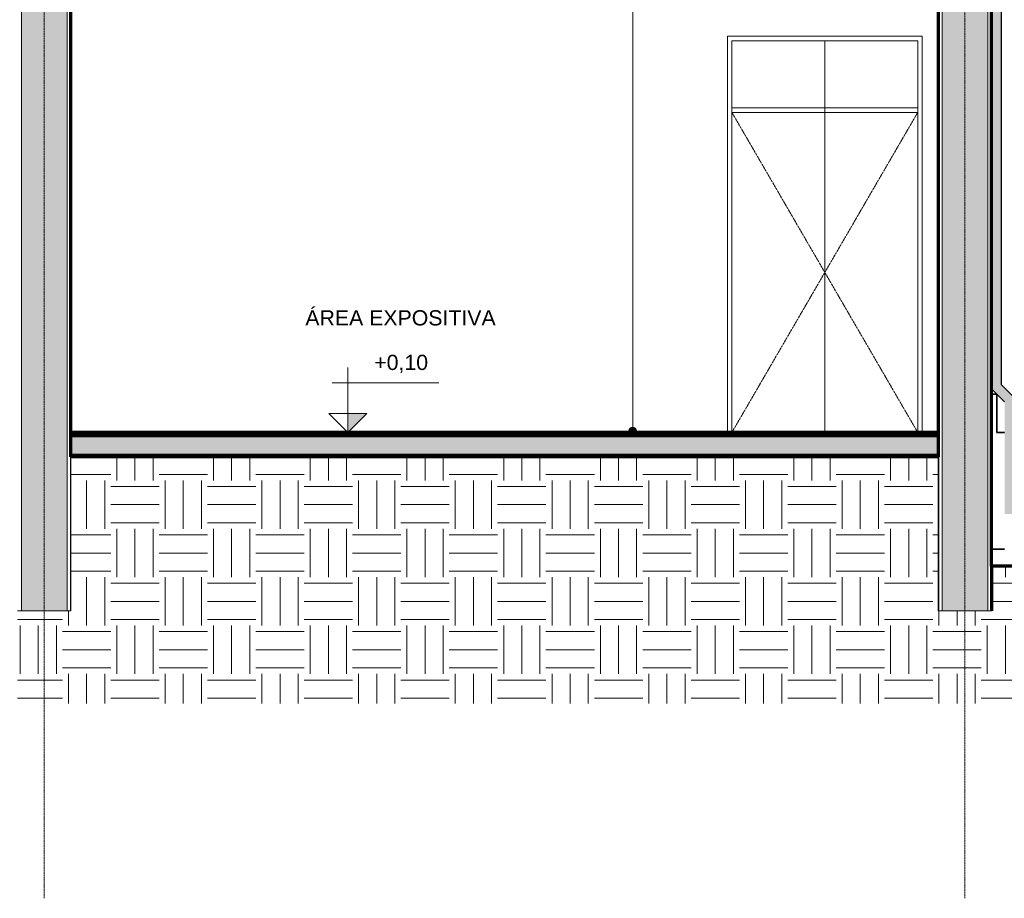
# Model space of a CAD drawing. Header units: millimetres. Extents: x -6278 to 66626, y -2027 to 8822.
# Tile 38 of 41: x 53386 to 59851, y -2027 to 3738. Entities that reach past the tile are written whole.
import ezdxf

# ---------------------------------------------------------------- set-up
doc = ezdxf.new("R2010")
doc.units = ezdxf.units.MM
doc.linetypes.add('_Tracejado pequeno', pattern=[2.25, 1.5, -0.75])
doc.linetypes.add('_Traço - ponto', pattern=[16, 12, -2, 0, -2])
for name, color, linetype, lineweight in [('A-DOOR', 31, 'Continuous', 18), ('A-DOOR-HDLN', 31, '_Tracejado pequeno', 18), ('A-FLOR', 192, 'Continuous', 18), ('A-FLOR-PATT', 8, 'Continuous', 25), ('A-GENM', 13, 'Continuous', 18), ('A-WALL', 113, 'Continuous', 18), ('A-WALL-PATT', 111, 'Continuous', 70), ('G-ANNO-DIMS', 111, 'Continuous', 9), ('G-ANNO-TEXT', 231, 'Continuous', 9), ('S-GRID', 1, 'Continuous', 9)]:
    doc.layers.add(name, color=color, linetype=linetype, lineweight=lineweight)
doc.styles.add('Arial_3', font='arial.ttf', dxfattribs={"height": 100})
pattern_1 = [(0, (51761.5, 3294.04), (317.5, 317.5), [317.5, -317.5]), (0, (51761.5, 3413.1), (317.5, 317.5), [317.5, -317.5]), (0, (51761.5, 3532.16), (317.5, 317.5), [317.5, -317.5]), (90, (51801.2, 3571.85), (-317.5, 317.5), [317.5, -317.5]), (90, (51920.26, 3571.85), (-317.5, 317.5), [317.5, -317.5]), (90, (52039.33, 3571.85), (-317.5, 317.5), [317.5, -317.5])]

# ---------------------------------------------------------------- blocks, each defined once
blk = doc.blocks.new('porta dupla - P01 - 1_28 x 2_60 m-4336729-CORTE D - MANTER _ CONSTRUIR')
at = {"layer": 'A-DOOR'}
for p, q in [((16613.4, 3630), (16613.4, 1030)), ((17893.4, 3630), (16613.4, 3630)), ((17893.4, 1030), (17893.4, 3630)), ((16643.4, 1030), (16643.4, 3600)), ((16643.4, 3600), (17863.4, 3600)), ((16643.4, 3600), (17253.4, 3600)), ((16643.4, 3600), (16643.4, 1030)), ((17253.4, 1030), (17253.4, 3600)), ((17253.4, 3600), (17863.4, 3600)), ((17253.4, 1030), (17253.4, 3600)), ((17863.4, 3600), (17863.4, 1030)), ((17863.4, 3600), (17863.4, 1030)), ((17863.4, 3160), (16643.4, 3160)), ((16643.4, 3160), (16643.4, 3130)), ((16643.4, 3130), (17863.4, 3130)), ((17863.4, 3130), (17863.4, 3160))]:
    blk.add_line(p, q, dxfattribs=at)
at = {"layer": 'A-DOOR-HDLN'}
for p, q in [((17863.4, 3130), (16643.4, 3130)), ((16643.4, 3130), (17253.4, 2080)), ((17863.4, 3130), (17253.4, 2080)), ((17253.4, 2080), (16643.4, 1030)), ((17253.4, 2080), (17863.4, 1030))]:
    blk.add_line(p, q, dxfattribs=at)
blk = doc.blocks.new('Generic Models 1 - Generic Models 24-4258923-CORTE D - MANTER _ CONSTRUIR')
at = {"layer": 'A-GENM', "lineweight": 25}
blk.add_hatch(color=9, dxfattribs=at).paths.add_polyline_path([(18433.5, 495), (18533.5, 495), (18533.5, 560), (18498.5, 560), (18498.5, 1256.9), (18413.5, 1341.9), (18413.5, 4832.9), (18716.9, 5072.3), (18716.9, 5173.8), (18651.9, 5173.8), (18651.9, 5103.8), (18348.5, 4864.4), (18348.5, 4158), (18388.5, 4158), (18388.5, 4133), (18403.2, 4128.2), (18412.3, 4115.7), (18412.3, 4100.3), (18403.2, 4087.8), (18388.5, 4083), (18388.5, 4043), (18373.4, 4021.9), (18368.5, 3996.3), (18368.5, 3961.3), (18363.8, 3955.2), (18348.5, 3955.2), (18348.5, 1315), (18433.5, 1230), (18433.5, 607.4)], flags=0)
at = {"layer": 'A-GENM', "color": 5, "lineweight": 25}
for p, q in [((18413.5, 1341.9), (18413.5, 4832.9)), ((18348.5, 1315), (18433.5, 1230)), ((18498.5, 1256.9), (18413.5, 1341.9))]:
    blk.add_line(p, q, dxfattribs=at)
blk = doc.blocks.new('Embasamento - Embasamento-4325691-CORTE D - MANTER _ CONSTRUIR')
at = {"layer": 'A-GENM', "lineweight": 35}
for p, q in [((18383.5, 1280), (18348.5, 1280)), ((18348.5, 1280), (18348.5, 263.3)), ((18383.5, 1030), (18383.5, 1280)), ((18433.5, 1030), (18383.5, 1030)), ((18348.5, 263.3), (18433.5, 263.3))]:
    blk.add_line(p, q, dxfattribs=at)
blk = doc.blocks.new('Spot Elevations - Spot elevation - Corte-10531-CORTE D - MANTER _ CONSTRUIR')
at = {"layer": 'G-ANNO-DIMS'}
blk.add_hatch(color=256, dxfattribs=at).paths.add_polyline_path([(-1215.3, 1155), (-1340.3, 1030), (-1340.3, 1155)], flags=0)
for p, q in [((-1340.3, 1155), (-1340.3, 1455)), ((-741.5, 1355), (-1441.5, 1355)), ((-1465.3, 1155), (-1215.3, 1155)), ((-1340.3, 1030), (-1465.3, 1155)), ((-1465.3, 1155), (-1215.3, 1155)), ((-1215.3, 1155), (-1340.3, 1030)), ((-1340.3, 1030), (-1340.3, 1155)), ((-1340.3, 1155), (-1340.3, 1030))]:
    blk.add_line(p, q, dxfattribs=at)

msp = doc.modelspace()

# ---------------------------------------------------------------- hatches: boundary and pattern name
at = {"layer": 'A-FLOR'}
h = msp.add_hatch(color=191, dxfattribs=at)
h.paths.add_polyline_path([(39036.582, 830), (39062.671, 830), (39062.671, 930), (39036.582, 930), (39036.582, 880)], flags=0)
h.paths.add_polyline_path([(58022.634, 870), (59417.634, 870), (59417.634, 880), (53722.634, 880), (53722.634, 870), (56929.135, 870)], flags=0)
at = {"layer": 'A-FLOR-PATT', "lineweight": 18}
for points in [[(59417.634, 1010), (59417.634, 1030), (53722.634, 1030), (53722.634, 1010), (59256.355, 1010)], [(59417.634, 880), (59417.634, 1010), (53722.634, 1010), (53722.634, 880), (59256.355, 880)]]:
    msp.add_hatch(color=171, dxfattribs=at).paths.add_polyline_path(points, flags=0)
h = msp.add_hatch(dxfattribs=at)
h.set_pattern_fill('FP_4', color=256, style=0, pattern_type=2)
h.set_pattern_definition(pattern_1)
h.paths.add_polyline_path([(53513.899, -748.312), (59767.634, -748.312), (59767.634, -140), (59417.634, -140), (59417.634, 870), (53722.634, 870), (53722.634, -140), (53372.634, -140), (53372.634, -748.312), (53512.89, -748.312)], flags=0)
h = msp.add_hatch(dxfattribs=at)
h.set_pattern_fill('FP_4', color=256, style=0, pattern_type=2)
h.set_pattern_definition(pattern_1)
h.paths.add_polyline_path([(63135.054, -748.312), (63135.054, 152.377), (59767.634, 152.377), (59767.634, -748.312), (61394.15, -748.312)], flags=0)
at = {"layer": 'A-WALL-PATT'}
for points in [[(53697.634, -140), (53697.634, 5328.7), (53397.634, 5328.7), (53397.634, -140), (53438.306, -140)], [(59742.634, -140), (59742.634, 5328.7), (59442.634, 5328.7), (59442.634, -140)]]:
    msp.add_hatch(color=256, dxfattribs=at).paths.add_polyline_path(points, flags=0)
at = {"layer": 'G-ANNO-TEXT'}
h = msp.add_hatch(color=250, dxfattribs=at)
edge = h.paths.add_edge_path(flags=0)
edge.add_arc((57411.659, 1040.28), 25, 0, 360)

# ---------------------------------------------------------------- linework, layer by layer
at = {"layer": 'A-FLOR', "color": 7, "lineweight": 70}
for p, q in [((59417.634, 1030), (53722.634, 1030)), ((53722.634, 1010), (59417.634, 1010)), ((53722.634, 880), (59417.634, 880))]:
    msp.add_line(p, q, dxfattribs=at)
at = {"layer": 'A-FLOR', "lineweight": 70}
for p, q in [((59417.634, 870), (53722.634, 870)), ((63135.054, 152.377), (59767.634, 152.377)), ((59767.634, 152.377), (59767.634, -140))]:
    msp.add_line(p, q, dxfattribs=at)
at = {"layer": 'A-WALL'}
for p, q in [((53397.634, -140), (53397.634, 5328.7)), ((53697.634, -140), (53697.634, 5328.7)), ((53720.134, -140), (53720.134, 5328.7)), ((59420.134, -140), (59420.134, 5328.7)), ((59442.634, -140), (59442.634, 5328.7)), ((59742.634, -140), (59742.634, 5328.7)), ((59765.134, -140), (59765.134, 5328.7)), ((58032.508, 1030), (58032.508, 3630)), ((58032.508, 3630), (59312.508, 3630)), ((59312.508, 3630), (59312.508, 1030)), ((53722.634, -140), (53722.634, 870)), ((59417.634, 870), (59417.634, -140)), ((53372.634, -140), (53722.634, -140)), ((59417.634, -140), (59767.634, -140))]:
    msp.add_line(p, q, dxfattribs=at)
at = {"layer": 'A-WALL', "lineweight": 70}
for p, q in [((53722.634, 870), (53722.634, 5328.7)), ((59417.634, 5328.7), (59417.634, 870)), ((59767.634, 152.377), (59767.634, 5328.7))]:
    msp.add_line(p, q, dxfattribs=at)
at = {"layer": 'G-ANNO-TEXT', "color": 250}
msp.add_line((57411.659, 1040.28), (57411.659, 7865.683), dxfattribs=at)
msp.add_circle((57411.659, 1040.28), 25, dxfattribs=at)
at = {"layer": 'S-GRID', "linetype": '_Traço - ponto'}
for p, q in [((53547.634, -2027.388), (53547.634, 8321.869)), ((59592.634, -2027.388), (59592.634, 8321.869))]:
    msp.add_line(p, q, dxfattribs=at)

# ---------------------------------------------------------------- block references
at = {"layer": 'A-DOOR'}
msp.add_blockref('porta dupla - P01 - 1_28 x 2_60 m-4336729-CORTE D - MANTER _ CONSTRUIR', (41419.142, 0), dxfattribs=at)
at = {"layer": 'A-GENM', "color": 5, "lineweight": 25}
msp.add_blockref('Generic Models 1 - Generic Models 24-4258923-CORTE D - MANTER _ CONSTRUIR', (41419.142, 0), dxfattribs=at)
at = {"layer": 'A-GENM'}
msp.add_blockref('Embasamento - Embasamento-4325691-CORTE D - MANTER _ CONSTRUIR', (41419.142, 0), dxfattribs=at)
at = {"layer": 'G-ANNO-DIMS'}
msp.add_blockref('Spot Elevations - Spot elevation - Corte-10531-CORTE D - MANTER _ CONSTRUIR', (56880.408, 0), dxfattribs=at)

# ---------------------------------------------------------------- texts
at = {"layer": 'G-ANNO-DIMS', "insert": (55714.17, 1539.532), "char_height": 100, "width": 422.3698, "attachment_point": 1, "line_spacing_factor": 0.941778, "style": 'Arial_3'}
msp.add_mtext('+0,10', dxfattribs=at)
at = {"layer": 'G-ANNO-TEXT', "color": 7, "insert": (55261.774, 1831.946), "char_height": 100, "width": 1551.26531, "attachment_point": 1, "style": 'Arial_3'}
msp.add_mtext('ÁREA EXPOSITIVA', dxfattribs=at)

doc.saveas('drawing.dxf')
